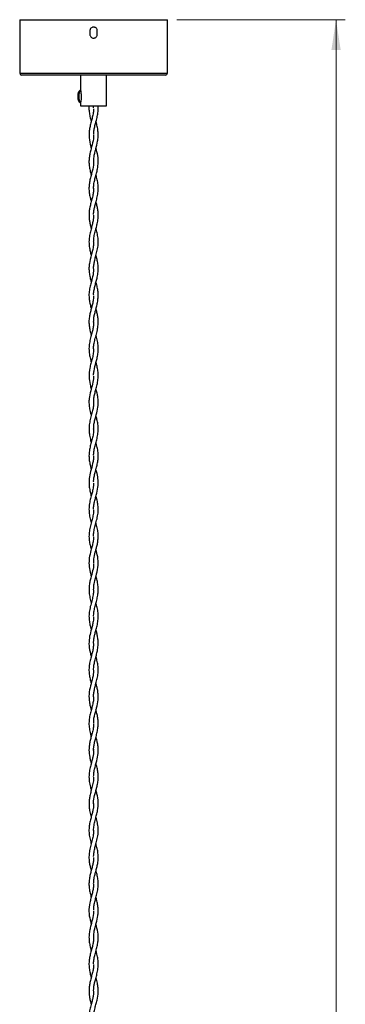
# Model space of a CAD drawing. Header units: millimetres. Extents: x 679 to 793, y 290 to 624.
# Tile 4 of 6: x 683 to 718, y 447 to 553. Entities that reach past the tile are written whole.
import ezdxf

# ---------------------------------------------------------------- set-up
doc = ezdxf.new("R2010")
doc.units = ezdxf.units.MM
doc.styles.add('SLDTEXTSTYLE0', font='TXT', dxfattribs={"width": 0.75})
doc.dimstyles.new('SLDDIMSTYLE0', dxfattribs={"dimtxt": 3.5, "dimasz": 3.302, "dimexe": 0, "dimexo": 0.0625, "dimgap": 0.875, "dimtad": 1, "dimdec": 0, "dimlfac": 5, "dimrnd": 1e-09, "dimzin": 12, "dimdsep": 46, "dimtxsty": 'SLDTEXTSTYLE0', "dimsah": 1, "dimcen": 0.09, "dimadec": 0, "dimazin": 3, "dimtfac": 1, "dimtdec": 0, "dimtofl": 0, "dimtmove": 0, "dimatfit": 3, "dimfxl": 0, "dimfrac": 2, "dimtolj": 1, "dimtzin": 12, "dimarcsym": 0})

# ---------------------------------------------------------------- blocks, each defined once
blk = doc.blocks.new('_D')
at = {"color": 7, "linetype": 'Continuous', "lineweight": 0}
for p, q in [((699.88, 553.38), (718.13, 553.38)), ((717.13, 553.38), (717.13, 289.6)), ((699.82, 289.6), (718.13, 289.6))]:
    blk.add_line(p, q, dxfattribs=at)
at = {"color": 7, "linetype": 'Continuous', "lineweight": 18}
for points in [[(717.13, 553.38), (716.63, 550.08), (717.64, 550.08)], [(717.13, 289.6), (717.64, 292.9), (716.63, 292.9)]]:
    blk.add_solid(points, dxfattribs=at)
at = {"color": 7, "linetype": 'Continuous', "lineweight": 18, "insert": (712.62, 420.98), "char_height": 3.5, "attachment_point": 1, "rotation": 90, "style": 'SLDTEXTSTYLE0'}
blk.add_mtext('1319', dxfattribs=at)

msp = doc.modelspace()

# ---------------------------------------------------------------- linework, layer by layer
at = {"color": 7, "linetype": 'Continuous', "lineweight": 25}
for p, q in [((682.88, 553.38), (682.88, 547.58)), ((682.88, 553.38), (698.88, 553.38)), ((698.88, 547.58), (698.88, 553.38)), ((690.48, 552.18), (690.48, 551.78)), ((691.28, 551.78), (691.28, 552.18)), ((698.68, 547.38), (683.08, 547.38)), ((689.48, 547.38), (689.48, 545.67)), ((692.28, 544.06), (692.28, 547.38)), ((689.39, 545.69), (689.29, 545.59)), ((689.48, 545.7), (689.41, 545.7)), ((689.29, 544.53), (689.39, 544.43)), ((689.41, 544.42), (689.48, 544.42)), ((689.48, 544.46), (689.48, 544.06)), ((689.48, 544.06), (692.28, 544.06)), ((690.89, 543.83), (690.9, 544.09)), ((690.91, 537.89), (690.91, 537.97)), ((690.88, 474.31), (690.88, 474.23)), ((690.9, 453.75), (690.91, 453.88))]:
    msp.add_line(p, q, dxfattribs=at)
at = {"color": 8, "linetype": 'Continuous', "lineweight": 25}
msp.add_line((682.88, 547.58), (698.88, 547.58), dxfattribs=at)
at = {"color": 7, "linetype": 'Continuous', "lineweight": 25, "flags": 128}
for points in [[(689.29, 544.53), (689.29, 544.54), (689.25, 544.63), (689.23, 544.78), (689.21, 544.96), (689.21, 545.16), (689.23, 545.35), (689.25, 545.49), (689.29, 545.58), (689.29, 545.59)], [(689.41, 545.7), (689.39, 545.69), (689.35, 545.62), (689.32, 545.47), (689.3, 545.28), (689.29, 545.06), (689.3, 544.84), (689.32, 544.65), (689.35, 544.51), (689.39, 544.43), (689.41, 544.42)]]:
    msp.add_lwpolyline(points, dxfattribs=at)
at = {"color": 7, "linetype": 'Continuous', "lineweight": 25}
for centre, start, end in [((683.08, 547.58), 180, 270), ((698.68, 547.58), 270, 0)]:
    msp.add_arc(centre, 0.2, start, end, dxfattribs=at)
for points, knots in [([(691.28, 552.18), (691.28, 552.23), (691.27, 552.32), (691.2, 552.44), (691.1, 552.53), (690.97, 552.58), (690.84, 552.59), (690.71, 552.55), (690.59, 552.47), (690.52, 552.36), (690.49, 552.26), (690.48, 552.2), (690.48, 552.18)], [0, 0, 0, 0, 0.107281, 0.214558, 0.32192, 0.429337, 0.536663, 0.643893, 0.751173, 0.858569, 0.965968, 1, 1, 1, 1]), ([(690.48, 551.78), (690.49, 551.74), (690.5, 551.65), (690.57, 551.53), (690.67, 551.44), (690.79, 551.38), (690.93, 551.38), (691.06, 551.42), (691.17, 551.49), (691.25, 551.61), (691.28, 551.71), (691.28, 551.77), (691.28, 551.78)], [0, 0, 0, 0, 0.107281, 0.214558, 0.32192, 0.429337, 0.536663, 0.643893, 0.751173, 0.858569, 0.965968, 1, 1, 1, 1]), ([(689.49, 545.67), (689.49, 545.65), (689.49, 545.59), (689.52, 545.42), (689.55, 545.21), (689.55, 544.99), (689.53, 544.79), (689.51, 544.61), (689.48, 544.49), (689.49, 544.46), (689.49, 544.46)], [0, 0, 0, 0, 0.114345, 0.258202, 0.409708, 0.549477, 0.675951, 0.808388, 0.95582, 1, 1, 1, 1]), ([(690.4, 544.06), (690.39, 544.05), (690.37, 543.87), (690.39, 543.52), (690.45, 543.01), (690.55, 542.62), (690.61, 542.4), (690.63, 542.34)], [0, 0, 0, 0, 0.023358, 0.314977, 0.611898, 0.907869, 1, 1, 1, 1]), ([(690.86, 543.73), (690.87, 543.65), (690.88, 543.43), (690.8, 543.04), (690.69, 542.56), (690.55, 542.07), (690.44, 541.57), (690.38, 541.08), (690.39, 540.43), (690.51, 539.89), (690.61, 539.5), (690.62, 539.44)], [0, 0, 0, 0, 0.050686, 0.15921, 0.27226, 0.3872, 0.503387, 0.619485, 0.733758, 0.954216, 1, 1, 1, 1]), ([(690.91, 540.93), (690.9, 541.02), (690.89, 541.27), (690.97, 541.67), (691.09, 542.14), (691.23, 542.64), (691.34, 543.16), (691.4, 543.64), (691.37, 543.94), (691.36, 544.06)], [0, 0, 0, 0, 0.091283, 0.235845, 0.386797, 0.545433, 0.711749, 0.883991, 1, 1, 1, 1]), ([(690.91, 538.01), (690.91, 538.18), (690.91, 538.61), (691.12, 539.35), (691.31, 540.07), (691.39, 540.69), (691.38, 541.18), (691.31, 541.69), (691.22, 542.07), (691.16, 542.29), (691.14, 542.35)], [0, 0, 0, 0, 0.11542, 0.302878, 0.506647, 0.61709, 0.73155, 0.847961, 0.963952, 1, 1, 1, 1]), ([(690.87, 540.86), (690.87, 540.8), (690.9, 540.45), (690.76, 539.96), (690.6, 539.36), (690.48, 538.89), (690.4, 538.4), (690.37, 537.91), (690.42, 537.41), (690.51, 536.96), (690.59, 536.67), (690.63, 536.55)], [0, 0, 0, 0, 0.039903, 0.240373, 0.346031, 0.455792, 0.569093, 0.684464, 0.800016, 0.91389, 1, 1, 1, 1]), ([(690.89, 535.07), (690.89, 535.13), (690.88, 535.36), (690.94, 535.75), (691.06, 536.24), (691.2, 536.73), (691.31, 537.22), (691.4, 537.86), (691.37, 538.6), (691.21, 539.18), (691.14, 539.45)], [0, 0, 0, 0, 0.0407921, 0.1552532, 0.2684086, 0.3810296, 0.4926704, 0.6032364, 0.8173474, 1, 1, 1, 1]), ([(690.87, 537.93), (690.88, 537.9), (690.91, 537.58), (690.77, 537.1), (690.61, 536.49), (690.48, 536.01), (690.4, 535.51), (690.37, 535.01), (690.42, 534.49), (690.52, 534.04), (690.6, 533.76), (690.63, 533.65)], [0, 0, 0, 0, 0.016979, 0.225221, 0.334224, 0.446956, 0.562913, 0.68183, 0.801989, 0.92147, 1, 1, 1, 1]), ([(690.89, 532.25), (690.89, 532.27), (690.88, 532.42), (690.92, 532.69), (691, 533.11), (691.12, 533.55), (691.26, 534.06), (691.37, 534.62), (691.4, 535.2), (691.34, 535.75), (691.24, 536.2), (691.17, 536.46), (691.14, 536.54)], [0, 0, 0, 0, 0.008329, 0.106809, 0.194277, 0.296996, 0.416598, 0.551899, 0.687785, 0.818721, 0.942437, 1, 1, 1, 1]), ([(690.88, 535.1), (690.88, 535.09), (690.9, 534.93), (690.85, 534.62), (690.77, 534.15), (690.63, 533.66), (690.5, 533.17), (690.41, 532.71), (690.38, 532.29), (690.39, 531.9), (690.44, 531.52), (690.52, 531.13), (690.59, 530.87), (690.63, 530.75)], [0, 0, 0, 0, 0.00476, 0.109186, 0.216871, 0.329431, 0.445341, 0.553341, 0.650193, 0.734501, 0.817588, 0.914841, 1, 1, 1, 1]), ([(690.89, 529.32), (690.9, 529.46), (690.9, 529.78), (691.01, 530.26), (691.15, 530.77), (691.29, 531.29), (691.38, 531.81), (691.39, 532.33), (691.34, 532.8), (691.25, 533.23), (691.18, 533.51), (691.14, 533.64)], [0, 0, 0, 0, 0.095795, 0.220121, 0.337551, 0.44737, 0.581324, 0.699685, 0.808846, 0.904266, 1, 1, 1, 1]), ([(690.88, 532.18), (690.88, 532.08), (690.87, 531.88), (690.82, 531.54), (690.73, 531.13), (690.6, 530.65), (690.46, 530.12), (690.38, 529.57), (690.38, 529.04), (690.45, 528.54), (690.54, 528.15), (690.6, 527.92), (690.63, 527.84)], [0, 0, 0, 0, 0.065126, 0.143045, 0.236357, 0.346803, 0.474963, 0.604496, 0.72756, 0.841961, 0.946372, 1, 1, 1, 1]), ([(690.89, 526.42), (690.89, 526.44), (690.88, 526.6), (690.92, 526.9), (691.01, 527.35), (691.14, 527.84), (691.3, 528.41), (691.4, 529.04), (691.38, 529.67), (691.28, 530.24), (691.18, 530.59), (691.14, 530.74)], [0, 0, 0, 0, 0.010102, 0.11424, 0.209913, 0.322758, 0.454699, 0.605884, 0.757027, 0.895081, 1, 1, 1, 1]), ([(690.88, 529.3), (690.88, 529.25), (690.89, 529.04), (690.82, 528.56), (690.62, 527.83), (690.43, 527.09), (690.37, 526.47), (690.4, 525.97), (690.49, 525.46), (690.58, 525.12), (690.62, 524.95), (690.63, 524.94)], [0, 0, 0, 0, 0.040119, 0.14253, 0.334042, 0.539094, 0.649693, 0.763743, 0.880139, 0.997697, 1, 1, 1, 1]), ([(690.9, 523.53), (690.89, 523.57), (690.87, 523.75), (690.94, 524.1), (691.04, 524.57), (691.17, 525.03), (691.29, 525.52), (691.38, 526.01), (691.39, 526.53), (691.34, 527.02), (691.25, 527.46), (691.17, 527.73), (691.14, 527.84)], [0, 0, 0, 0, 0.022696, 0.130403, 0.241505, 0.349633, 0.452743, 0.5803, 0.693834, 0.813995, 0.920893, 1, 1, 1, 1]), ([(690.86, 526.36), (690.86, 526.23), (690.87, 525.94), (690.77, 525.49), (690.64, 524.99), (690.5, 524.47), (690.39, 523.92), (690.37, 523.35), (690.44, 522.81), (690.54, 522.38), (690.6, 522.13), (690.63, 522.04)], [0, 0, 0, 0, 0.0946662, 0.2016664, 0.3154425, 0.4368473, 0.5655579, 0.6998165, 0.8294794, 0.9399884, 1, 1, 1, 1]), ([(690.89, 520.6), (690.89, 520.72), (690.89, 520.96), (690.96, 521.34), (691.06, 521.74), (691.18, 522.17), (691.29, 522.62), (691.37, 523.11), (691.39, 523.61), (691.34, 524.12), (691.24, 524.57), (691.17, 524.84), (691.14, 524.94)], [0, 0, 0, 0, 0.079491, 0.169142, 0.264582, 0.356223, 0.463338, 0.5762, 0.692853, 0.811428, 0.929633, 1, 1, 1, 1]), ([(690.88, 523.46), (690.88, 523.44), (690.89, 523.25), (690.84, 522.91), (690.74, 522.46), (690.62, 522.03), (690.51, 521.61), (690.41, 521.14), (690.37, 520.66), (690.4, 520.18), (690.48, 519.7), (690.57, 519.35), (690.62, 519.16), (690.63, 519.14)], [0, 0, 0, 0, 0.011701, 0.131243, 0.237183, 0.32851, 0.42685, 0.53101, 0.654571, 0.758168, 0.868759, 0.984558, 1, 1, 1, 1]), ([(690.89, 517.69), (690.89, 517.7), (690.87, 517.87), (690.92, 518.21), (691.03, 518.74), (691.19, 519.3), (691.33, 519.87), (691.39, 520.44), (691.38, 520.95), (691.3, 521.43), (691.21, 521.78), (691.16, 521.99), (691.14, 522.04)], [0, 0, 0, 0, 0.003571, 0.115645, 0.23673, 0.369317, 0.505882, 0.627425, 0.760743, 0.859286, 0.960043, 1, 1, 1, 1]), ([(690.88, 520.62), (690.88, 520.62), (690.89, 520.48), (690.86, 520.2), (690.79, 519.76), (690.66, 519.27), (690.51, 518.74), (690.4, 518.17), (690.37, 517.58), (690.44, 517), (690.54, 516.56), (690.61, 516.31), (690.63, 516.24)], [0, 0, 0, 0, 0.0027804, 0.0946472, 0.1947422, 0.3048389, 0.4263673, 0.5595763, 0.6975495, 0.8296738, 0.9535228, 1, 1, 1, 1]), ([(690.89, 514.83), (690.89, 514.84), (690.88, 515), (690.94, 515.47), (691.1, 516.07), (691.26, 516.68), (691.36, 517.17), (691.4, 517.69), (691.36, 518.24), (691.26, 518.73), (691.17, 519.03), (691.14, 519.14)], [0, 0, 0, 0, 0.007706, 0.115431, 0.323633, 0.427098, 0.5393, 0.660803, 0.789686, 0.923367, 1, 1, 1, 1]), ([(690.88, 517.69), (690.88, 517.67), (690.89, 517.48), (690.84, 517.12), (690.73, 516.62), (690.59, 516.12), (690.43, 515.47), (690.35, 514.71), (690.46, 513.95), (690.58, 513.51), (690.63, 513.35)], [0, 0, 0, 0, 0.0141912, 0.1325402, 0.2488168, 0.3640781, 0.4778402, 0.6951086, 0.8918889, 1, 1, 1, 1]), ([(690.9, 511.91), (690.9, 512.07), (690.9, 512.38), (691.01, 512.84), (691.13, 513.31), (691.27, 513.83), (691.37, 514.37), (691.4, 514.91), (691.34, 515.43), (691.24, 515.87), (691.17, 516.14), (691.14, 516.24)], [0, 0, 0, 0, 0.113219, 0.211884, 0.320563, 0.440453, 0.568687, 0.69457, 0.81495, 0.928037, 1, 1, 1, 1]), ([(690.87, 514.75), (690.88, 514.72), (690.9, 514.43), (690.77, 513.89), (690.56, 513.11), (690.4, 512.42), (690.37, 511.82), (690.42, 511.31), (690.52, 510.85), (690.6, 510.56), (690.63, 510.45)], [0, 0, 0, 0, 0.023681, 0.202903, 0.373928, 0.567997, 0.679188, 0.797923, 0.922084, 1, 1, 1, 1]), ([(690.89, 509.01), (690.89, 509.15), (690.9, 509.44), (691.02, 510.02), (691.23, 510.73), (691.4, 511.58), (691.38, 512.29), (691.27, 512.88), (691.18, 513.19), (691.14, 513.34)], [0, 0, 0, 0, 0.096178, 0.201276, 0.402426, 0.588995, 0.784739, 0.892991, 1, 1, 1, 1]), ([(690.88, 511.92), (690.88, 511.77), (690.87, 511.47), (690.77, 510.98), (690.63, 510.46), (690.48, 509.9), (690.39, 509.33), (690.38, 508.76), (690.46, 508.19), (690.56, 507.79), (690.62, 507.57), (690.63, 507.54)], [0, 0, 0, 0, 0.100348, 0.210642, 0.33224, 0.460933, 0.592227, 0.72372, 0.852702, 0.976963, 1, 1, 1, 1]), ([(690.89, 506.17), (690.89, 506.22), (690.89, 506.44), (690.96, 506.82), (691.08, 507.33), (691.23, 507.86), (691.35, 508.42), (691.4, 508.98), (691.36, 509.52), (691.26, 510.01), (691.18, 510.31), (691.14, 510.44)], [0, 0, 0, 0, 0.040497, 0.151541, 0.269221, 0.39505, 0.528853, 0.661873, 0.788273, 0.90594, 1, 1, 1, 1]), ([(690.87, 508.98), (690.88, 508.89), (690.88, 508.63), (690.8, 508.2), (690.67, 507.69), (690.52, 507.17), (690.41, 506.64), (690.37, 506.12), (690.41, 505.61), (690.5, 505.13), (690.58, 504.81), (690.62, 504.65), (690.62, 504.65)], [0, 0, 0, 0, 0.064281, 0.179349, 0.296782, 0.417307, 0.54028, 0.662994, 0.780653, 0.891444, 0.994402, 1, 1, 1, 1]), ([(690.9, 503.24), (690.89, 503.3), (690.88, 503.49), (690.94, 503.85), (691.05, 504.33), (691.2, 504.83), (691.32, 505.34), (691.39, 505.84), (691.39, 506.35), (691.31, 506.88), (691.21, 507.28), (691.15, 507.5), (691.14, 507.55)], [0, 0, 0, 0, 0.0394448, 0.1364897, 0.2478603, 0.3775885, 0.4867236, 0.6022214, 0.7224063, 0.845315, 0.9688399, 1, 1, 1, 1]), ([(690.88, 506.09), (690.88, 505.96), (690.87, 505.68), (690.76, 505.13), (690.56, 504.44), (690.41, 503.74), (690.38, 503.17), (690.41, 502.69), (690.5, 502.22), (690.59, 501.89), (690.63, 501.74)], [0, 0, 0, 0, 0.090409, 0.191463, 0.385668, 0.566022, 0.672987, 0.775093, 0.89871, 1, 1, 1, 1]), ([(690.89, 500.31), (690.89, 500.34), (690.88, 500.54), (690.93, 500.89), (691.04, 501.36), (691.21, 501.96), (691.38, 502.66), (691.4, 503.45), (691.29, 504.09), (691.18, 504.49), (691.14, 504.64)], [0, 0, 0, 0, 0.021187, 0.134707, 0.244507, 0.351248, 0.552353, 0.7291, 0.893405, 1, 1, 1, 1]), ([(690.88, 503.15), (690.88, 503.14), (690.89, 503), (690.85, 502.69), (690.76, 502.23), (690.62, 501.73), (690.48, 501.2), (690.38, 500.61), (690.38, 500.01), (690.47, 499.42), (690.58, 499.03), (690.63, 498.84)], [0, 0, 0, 0, 0.005357, 0.099792, 0.218032, 0.325011, 0.449396, 0.588842, 0.730057, 0.868569, 1, 1, 1, 1]), ([(690.89, 497.38), (690.89, 497.42), (690.88, 497.63), (690.93, 498.01), (691.06, 498.55), (691.22, 499.13), (691.36, 499.73), (691.4, 500.32), (691.35, 500.88), (691.25, 501.35), (691.17, 501.63), (691.14, 501.74)], [0, 0, 0, 0, 0.030481, 0.140917, 0.263729, 0.400743, 0.540718, 0.676736, 0.80572, 0.925447, 1, 1, 1, 1]), ([(690.88, 500.24), (690.88, 500.21), (690.89, 500), (690.82, 499.61), (690.69, 499.07), (690.53, 498.51), (690.41, 497.94), (690.37, 497.36), (690.42, 496.81), (690.52, 496.34), (690.6, 496.06), (690.63, 495.95)], [0, 0, 0, 0, 0.021378, 0.145362, 0.271778, 0.40208, 0.535861, 0.671122, 0.80245, 0.923054, 1, 1, 1, 1]), ([(690.9, 494.49), (690.91, 494.69), (690.92, 495.14), (691.08, 495.72), (691.22, 496.23), (691.32, 496.65), (691.38, 497.11), (691.39, 497.62), (691.32, 498.17), (691.21, 498.58), (691.15, 498.81), (691.14, 498.85)], [0, 0, 0, 0, 0.1396425, 0.3124232, 0.3970976, 0.4916849, 0.5983117, 0.7161095, 0.8430606, 0.9765127, 1, 1, 1, 1]), ([(690.88, 497.33), (690.88, 497.3), (690.89, 497.12), (690.83, 496.78), (690.73, 496.31), (690.56, 495.73), (690.4, 495.05), (690.36, 494.26), (690.48, 493.6), (690.59, 493.19), (690.63, 493.05)], [0, 0, 0, 0, 0.015292, 0.129998, 0.239652, 0.344884, 0.538781, 0.715792, 0.899852, 1, 1, 1, 1]), ([(690.89, 491.59), (690.89, 491.69), (690.89, 491.95), (690.99, 492.51), (691.23, 493.3), (691.41, 494.23), (691.36, 495.12), (691.21, 495.68), (691.14, 495.94), (691.14, 495.94)], [0, 0, 0, 0, 0.068952, 0.176465, 0.393133, 0.611447, 0.817965, 0.999669, 1, 1, 1, 1]), ([(690.88, 494.44), (690.88, 494.41), (690.9, 494.14), (690.78, 493.62), (690.6, 492.97), (690.46, 492.4), (690.39, 491.92), (690.38, 491.4), (690.45, 490.85), (690.55, 490.43), (690.61, 490.19), (690.63, 490.14)], [0, 0, 0, 0, 0.022468, 0.186645, 0.368413, 0.470848, 0.583341, 0.704779, 0.833149, 0.965809, 1, 1, 1, 1]), ([(690.89, 488.72), (690.89, 488.75), (690.88, 488.94), (690.94, 489.31), (691.05, 489.81), (691.2, 490.33), (691.32, 490.86), (691.39, 491.4), (691.38, 491.94), (691.3, 492.46), (691.2, 492.82), (691.15, 493.01), (691.14, 493.04)], [0, 0, 0, 0, 0.019728, 0.13459, 0.25159, 0.372056, 0.495892, 0.621777, 0.746683, 0.867452, 0.982415, 1, 1, 1, 1]), ([(690.88, 491.56), (690.88, 491.5), (690.88, 491.28), (690.81, 490.88), (690.68, 490.34), (690.52, 489.76), (690.4, 489.16), (690.37, 488.58), (690.43, 488.04), (690.53, 487.6), (690.6, 487.34), (690.63, 487.24)], [0, 0, 0, 0, 0.041028, 0.15501, 0.279421, 0.416287, 0.559566, 0.695002, 0.819164, 0.930361, 1, 1, 1, 1]), ([(690.89, 485.81), (690.89, 485.86), (690.88, 486.05), (690.93, 486.36), (691.01, 486.77), (691.13, 487.2), (691.27, 487.71), (691.37, 488.25), (691.4, 488.81), (691.34, 489.37), (691.23, 489.81), (691.16, 490.07), (691.14, 490.14)], [0, 0, 0, 0, 0.033312, 0.129327, 0.216083, 0.317018, 0.433506, 0.562662, 0.693469, 0.822833, 0.948381, 1, 1, 1, 1]), ([(690.88, 488.63), (690.88, 488.63), (690.89, 488.47), (690.84, 488.16), (690.73, 487.59), (690.53, 486.93), (690.37, 486.13), (690.38, 485.28), (690.54, 484.68), (690.62, 484.36), (690.63, 484.34)], [0, 0, 0, 0, 0.0004346, 0.1117217, 0.2152376, 0.3994664, 0.5773733, 0.775189, 0.9906409, 1, 1, 1, 1]), ([(690.89, 482.9), (690.89, 482.94), (690.88, 483.15), (690.94, 483.51), (691.05, 484), (691.18, 484.49), (691.31, 484.99), (691.38, 485.5), (691.39, 486), (691.33, 486.45), (691.25, 486.86), (691.18, 487.12), (691.14, 487.24)], [0, 0, 0, 0, 0.0292583, 0.1428147, 0.2550888, 0.366945, 0.476109, 0.6060955, 0.7146711, 0.8210177, 0.914323, 1, 1, 1, 1]), ([(690.86, 485.74), (690.86, 485.59), (690.86, 485.3), (690.76, 484.85), (690.64, 484.39), (690.5, 483.89), (690.4, 483.36), (690.37, 482.83), (690.42, 482.31), (690.52, 481.85), (690.59, 481.57), (690.63, 481.44)], [0, 0, 0, 0, 0.105127, 0.2039, 0.311198, 0.42795, 0.55388, 0.67943, 0.798735, 0.909991, 1, 1, 1, 1]), ([(690.89, 479.98), (690.89, 480), (690.87, 480.15), (690.91, 480.44), (690.99, 480.87), (691.11, 481.34), (691.25, 481.85), (691.37, 482.41), (691.4, 482.97), (691.34, 483.53), (691.24, 483.98), (691.17, 484.25), (691.14, 484.34)], [0, 0, 0, 0, 0.0133203, 0.1028955, 0.2005878, 0.3080312, 0.4264327, 0.5558088, 0.6877224, 0.8152814, 0.9363539, 1, 1, 1, 1]), ([(690.88, 482.85), (690.87, 482.72), (690.86, 482.3), (690.67, 481.6), (690.42, 480.71), (690.36, 479.95), (690.44, 479.32), (690.53, 478.9), (690.6, 478.64), (690.63, 478.55)], [0, 0, 0, 0, 0.090387, 0.29253, 0.491626, 0.707962, 0.82014, 0.933551, 1, 1, 1, 1]), ([(690.91, 477.12), (690.91, 477.22), (690.88, 477.62), (691.09, 478.32), (691.33, 479.21), (691.41, 479.94), (691.35, 480.54), (691.26, 480.99), (691.18, 481.3), (691.14, 481.44)], [0, 0, 0, 0, 0.0718107, 0.2797834, 0.4859198, 0.6849731, 0.7880153, 0.8972901, 1, 1, 1, 1]), ([(690.86, 479.96), (690.87, 479.89), (690.89, 479.67), (690.82, 479.31), (690.71, 478.85), (690.57, 478.35), (690.44, 477.83), (690.37, 477.27), (690.39, 476.7), (690.49, 476.15), (690.58, 475.8), (690.63, 475.64)], [0, 0, 0, 0, 0.049717, 0.149938, 0.25612, 0.370044, 0.49218, 0.621677, 0.756387, 0.891166, 1, 1, 1, 1]), ([(690.89, 474.15), (690.89, 474.16), (690.88, 474.28), (690.9, 474.54), (690.96, 474.95), (691.08, 475.41), (691.22, 475.9), (691.33, 476.41), (691.39, 476.93), (691.38, 477.44), (691.3, 477.93), (691.21, 478.3), (691.15, 478.51), (691.14, 478.55)], [0, 0, 0, 0, 0.003699, 0.084191, 0.176829, 0.283297, 0.397263, 0.513512, 0.630758, 0.747116, 0.860593, 0.968419, 1, 1, 1, 1]), ([(690.87, 477.06), (690.88, 476.98), (690.88, 476.73), (690.8, 476.31), (690.67, 475.81), (690.54, 475.35), (690.45, 474.93), (690.4, 474.56), (690.37, 474.07), (690.43, 473.55), (690.54, 473.07), (690.6, 472.84), (690.63, 472.74)], [0, 0, 0, 0, 0.052028, 0.175674, 0.29346, 0.401265, 0.497584, 0.580788, 0.66144, 0.838885, 0.936234, 1, 1, 1, 1]), ([(690.89, 471.33), (690.89, 471.44), (690.9, 471.7), (690.98, 472.12), (691.1, 472.59), (691.26, 473.16), (691.37, 473.7), (691.39, 474.21), (691.37, 474.62), (691.29, 475.07), (691.2, 475.42), (691.15, 475.61), (691.14, 475.65)], [0, 0, 0, 0, 0.075628, 0.183242, 0.294699, 0.39999, 0.582574, 0.664098, 0.757603, 0.862861, 0.977977, 1, 1, 1, 1]), ([(690.88, 474.16), (690.88, 474.15), (690.89, 473.92), (690.83, 473.54), (690.7, 473.02), (690.57, 472.55), (690.44, 472.02), (690.37, 471.43), (690.4, 470.81), (690.51, 470.28), (690.6, 469.96), (690.63, 469.85)], [0, 0, 0, 0, 0.0025298, 0.1653474, 0.2606343, 0.3691236, 0.4917179, 0.6280694, 0.7759742, 0.9225527, 1, 1, 1, 1]), ([(690.89, 468.38), (690.89, 468.41), (690.87, 468.72), (690.99, 469.31), (691.2, 470.03), (691.34, 470.65), (691.39, 471.14), (691.38, 471.65), (691.3, 472.16), (691.2, 472.52), (691.15, 472.72), (691.14, 472.75)], [0, 0, 0, 0, 0.023769, 0.208834, 0.409443, 0.518058, 0.631418, 0.747977, 0.865823, 0.982087, 1, 1, 1, 1]), ([(690.87, 471.25), (690.87, 471.17), (690.88, 470.89), (690.78, 470.44), (690.64, 469.89), (690.5, 469.38), (690.42, 468.93), (690.38, 468.49), (690.39, 468.03), (690.48, 467.5), (690.57, 467.14), (690.63, 466.94)], [0, 0, 0, 0, 0.055003, 0.19154, 0.320272, 0.438591, 0.544357, 0.635518, 0.743381, 0.865652, 1, 1, 1, 1]), ([(690.89, 465.49), (690.89, 465.54), (690.88, 465.76), (690.95, 466.16), (691.07, 466.69), (691.21, 467.18), (691.36, 467.8), (691.42, 468.56), (691.29, 469.29), (691.18, 469.71), (691.14, 469.84)], [0, 0, 0, 0, 0.030324, 0.156941, 0.277481, 0.39229, 0.500205, 0.705246, 0.912318, 1, 1, 1, 1]), ([(690.88, 468.41), (690.88, 468.32), (690.88, 468.12), (690.83, 467.79), (690.75, 467.41), (690.63, 466.98), (690.5, 466.49), (690.4, 465.97), (690.37, 465.42), (690.43, 464.84), (690.53, 464.38), (690.61, 464.12), (690.63, 464.04)], [0, 0, 0, 0, 0.0607, 0.137926, 0.225584, 0.325004, 0.436269, 0.556365, 0.683935, 0.816596, 0.951488, 1, 1, 1, 1]), ([(690.89, 462.65), (690.89, 462.71), (690.89, 462.91), (690.95, 463.27), (691.06, 463.77), (691.22, 464.32), (691.36, 464.93), (691.4, 465.56), (691.34, 466.17), (691.23, 466.63), (691.16, 466.88), (691.14, 466.94)], [0, 0, 0, 0, 0.03984, 0.142035, 0.256219, 0.38449, 0.527674, 0.680858, 0.825101, 0.955703, 1, 1, 1, 1]), ([(690.88, 465.51), (690.88, 465.34), (690.86, 465), (690.74, 464.46), (690.58, 463.89), (690.44, 463.32), (690.37, 462.74), (690.39, 462.23), (690.47, 461.74), (690.56, 461.4), (690.61, 461.2), (690.63, 461.14)], [0, 0, 0, 0, 0.1156688, 0.2386316, 0.3713024, 0.5077743, 0.6296502, 0.7636875, 0.8630397, 0.9614526, 1, 1, 1, 1]), ([(690.89, 459.73), (690.9, 459.88), (690.91, 460.18), (691, 460.62), (691.12, 461.06), (691.24, 461.49), (691.34, 461.95), (691.39, 462.43), (691.38, 462.91), (691.31, 463.4), (691.21, 463.79), (691.15, 464), (691.14, 464.05)], [0, 0, 0, 0, 0.103885, 0.212446, 0.306443, 0.407417, 0.509389, 0.630983, 0.734889, 0.848803, 0.970694, 1, 1, 1, 1]), ([(690.88, 462.57), (690.87, 462.43), (690.87, 462.17), (690.79, 461.77), (690.69, 461.36), (690.56, 460.93), (690.46, 460.47), (690.38, 459.98), (690.38, 459.47), (690.45, 458.96), (690.54, 458.55), (690.61, 458.31), (690.63, 458.24)], [0, 0, 0, 0, 0.09557, 0.183189, 0.282081, 0.376535, 0.485124, 0.598758, 0.71583, 0.834391, 0.952196, 1, 1, 1, 1]), ([(690.9, 456.87), (690.9, 456.93), (690.88, 457.14), (690.96, 457.51), (691.07, 457.99), (691.22, 458.5), (691.34, 459.05), (691.4, 459.61), (691.37, 460.17), (691.27, 460.67), (691.18, 460.99), (691.15, 461.14), (691.14, 461.15)], [0, 0, 0, 0, 0.041638, 0.147735, 0.260048, 0.379847, 0.507433, 0.641526, 0.776915, 0.895598, 0.994621, 1, 1, 1, 1]), ([(690.87, 459.66), (690.88, 459.63), (690.9, 459.44), (690.83, 459.1), (690.73, 458.62), (690.59, 458.14), (690.43, 457.5), (690.34, 456.71), (690.46, 455.95), (690.59, 455.49), (690.63, 455.35)], [0, 0, 0, 0, 0.021469, 0.128858, 0.240253, 0.35297, 0.465751, 0.686352, 0.896596, 1, 1, 1, 1]), ([(690.91, 453.91), (690.91, 454.08), (690.91, 454.51), (691.12, 455.25), (691.31, 455.97), (691.39, 456.59), (691.38, 457.09), (691.31, 457.6), (691.21, 457.98), (691.16, 458.2), (691.14, 458.25)], [0, 0, 0, 0, 0.1165369, 0.3037833, 0.5076338, 0.618134, 0.7325983, 0.849721, 0.9684186, 1, 1, 1, 1]), ([(690.87, 456.77), (690.88, 456.74), (690.91, 456.44), (690.79, 455.99), (690.64, 455.41), (690.52, 454.94), (690.41, 454.44), (690.37, 453.92), (690.41, 453.4), (690.5, 452.91), (690.59, 452.59), (690.63, 452.44)], [0, 0, 0, 0, 0.0208845, 0.2097131, 0.3120504, 0.4211029, 0.5366909, 0.6575738, 0.778799, 0.8971806, 1, 1, 1, 1]), ([(690.89, 451.02), (690.89, 451.04), (690.88, 451.23), (690.93, 451.58), (691.04, 452.07), (691.18, 452.56), (691.3, 453.05), (691.4, 453.69), (691.38, 454.45), (691.21, 455.06), (691.14, 455.35), (691.14, 455.35)], [0, 0, 0, 0, 0.012773, 0.128666, 0.243011, 0.35681, 0.469692, 0.581482, 0.798646, 0.999205, 1, 1, 1, 1]), ([(690.88, 453.91), (690.88, 453.77), (690.87, 453.48), (690.78, 453.03), (690.66, 452.56), (690.52, 452.07), (690.42, 451.58), (690.37, 451.07), (690.4, 450.56), (690.49, 450.05), (690.58, 449.71), (690.63, 449.54), (690.63, 449.54)], [0, 0, 0, 0, 0.094498, 0.20088, 0.309327, 0.420304, 0.533334, 0.64891, 0.76636, 0.88376, 0.999408, 1, 1, 1, 1]), ([(690.89, 448.12), (690.89, 448.17), (690.89, 448.34), (690.92, 448.63), (691, 449), (691.12, 449.45), (691.26, 449.96), (691.37, 450.52), (691.4, 451.1), (691.34, 451.66), (691.24, 452.1), (691.17, 452.36), (691.14, 452.44)], [0, 0, 0, 0, 0.040462, 0.114218, 0.201266, 0.303445, 0.422396, 0.556724, 0.69135, 0.821057, 0.943617, 1, 1, 1, 1]), ([(690.88, 450.96), (690.88, 450.83), (690.87, 450.54), (690.77, 450.1), (690.64, 449.61), (690.51, 449.12), (690.42, 448.65), (690.38, 448.22), (690.39, 447.84), (690.43, 447.46), (690.51, 447.06), (690.59, 446.78), (690.63, 446.64)], [0, 0, 0, 0, 0.089946, 0.198177, 0.311195, 0.428407, 0.538687, 0.637905, 0.724568, 0.807028, 0.903463, 1, 1, 1, 1]), ([(690.89, 445.22), (690.9, 445.34), (690.9, 445.64), (691, 446.11), (691.13, 446.61), (691.3, 447.21), (691.39, 447.82), (691.38, 448.43), (691.3, 448.96), (691.2, 449.33), (691.14, 449.54), (691.14, 449.55)], [0, 0, 0, 0, 0.088394, 0.208519, 0.323479, 0.43283, 0.62944, 0.74056, 0.856702, 0.995178, 1, 1, 1, 1]), ([(690.88, 448.06), (690.88, 448), (690.88, 447.84), (690.84, 447.55), (690.77, 447.17), (690.65, 446.72), (690.5, 446.2), (690.4, 445.65), (690.37, 445.11), (690.42, 444.6), (690.52, 444.15), (690.59, 443.87), (690.63, 443.74)], [0, 0, 0, 0, 0.038848, 0.112675, 0.200634, 0.305157, 0.427996, 0.559622, 0.685644, 0.803653, 0.911947, 1, 1, 1, 1])]:
    msp.add_open_spline(points, degree=3, knots=knots, dxfattribs=at)

# ---------------------------------------------------------------- dimensions: what is measured, and where the dimension line sits
at = {"color": 7, "linetype": 'Continuous', "lineweight": 18}
dim = msp.add_linear_dim(base=(717.13, 289.6), p1=(698.88, 553.38), p2=(698.82, 289.6), angle=90, dimstyle='SLDDIMSTYLE0', dxfattribs=at)
dim.commit()
dim.dimension.update_dxf_attribs({"geometry": '_D', "text_midpoint": (717.13, 426.15), "dimtype": 160})

doc.saveas('drawing.dxf')
